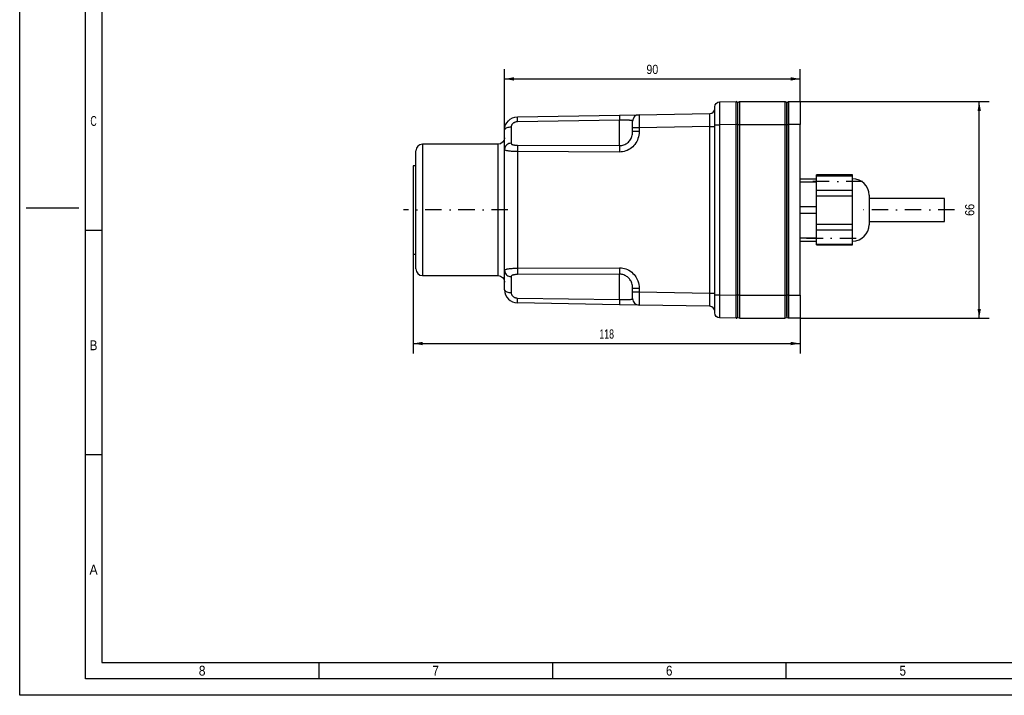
# Paper-space layout 'Layout1' of a CAD drawing. Extents: x 0 to 594, y 0 to 420.
# Tile 1 of 5: x 0 to 300, y 0 to 206. Entities that reach past the tile are written whole.
import ezdxf
from ezdxf.enums import TextEntityAlignment as Align

# ---------------------------------------------------------------- set-up
doc = ezdxf.new("R2010")
doc.units = 0
doc.linetypes.add('DIVIDE', pattern=[10, 5, -2.5, 0, -2.5])
doc.layers.get('0').update_dxf_attribs({"linetype": 'CONTINUOUS'})
doc.layers.add('LAYER0', color=7, linetype='CONTINUOUS')
doc.styles.add('VERO0-OSIFONT', font='osifont-2014-11-14.ttf')
doc.dimstyles.new('VERO_SOFTWARE', dxfattribs={"dimtxt": 2.8, "dimasz": 2.835641, "dimexe": 1.25, "dimexo": 3, "dimgap": 1.5, "dimtad": 1, "dimtxsty": 'VERO0-OSIFONT', "dimblk1": 'ARROWHEADCLOSED', "dimblk2": 'ARROWHEADCLOSED', "dimsah": 1, "dimcen": 0, "dimclrt": 7, "dimaunit": 1, "dimadec": 3, "dimazin": 3, "dimtfac": 0.8, "dimtdec": 3, "dimtmove": 0, "dimatfit": 3, "dimtolj": 1})

# ---------------------------------------------------------------- blocks, each defined once
blk = doc.blocks.new('ARROWHEADCLOSED')
at = {"color": 0}
blk.add_solid([(0, 0), (-1, 0.18), (-1, -0.18)], dxfattribs=at)
blk = doc.blocks.new('*D18')
at = {"layer": 'LAYER0', "color": 56, "linetype": 'CONTINUOUS'}
for p, q in [((147.67, 172.21), (147.67, 190.76)), ((237.67, 180.86), (237.67, 190.76)), ((147.67, 187.76), (237.67, 187.76))]:
    blk.add_line(p, q, dxfattribs=at)
at = {"layer": 'LAYER0', "color": 56, "linetype": 'CONTINUOUS', "extrusion": (0, 0, -1), "xscale": 2.83564090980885, "yscale": 2.83564090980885, "zscale": 2.83564090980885}
blk.add_blockref('ARROWHEADCLOSED', (-147.67, 187.76), dxfattribs=at)
at = {"layer": 'LAYER0', "color": 56, "linetype": 'CONTINUOUS', "xscale": 2.83564090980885, "yscale": 2.83564090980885, "zscale": 2.83564090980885}
blk.add_blockref('ARROWHEADCLOSED', (237.67, 187.76), dxfattribs=at)
at = {"layer": 'LAYER0', "color": 7, "linetype": 'CONTINUOUS', "style": 'VERO0-OSIFONT', "width": 0.979066}
blk.add_text('90', height=2.8, dxfattribs=at).set_placement((190.87, 189.26), (194.47, 189.26), align=Align.FIT)
blk = doc.blocks.new('*D19')
at = {"layer": 'LAYER0', "color": 56, "linetype": 'CONTINUOUS'}
for p, q in [((237.67, 180.86), (295.22, 180.86)), ((292.22, 114.86), (292.22, 180.86)), ((237.67, 114.86), (295.22, 114.86))]:
    blk.add_line(p, q, dxfattribs=at)
at = {"layer": 'LAYER0', "color": 56, "linetype": 'CONTINUOUS', "xscale": 2.83564090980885, "yscale": 2.83564090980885, "zscale": 2.83564090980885, "rotation": 90}
blk.add_blockref('ARROWHEADCLOSED', (292.22, 180.86), dxfattribs=at)
at = {"layer": 'LAYER0', "color": 56, "linetype": 'CONTINUOUS', "extrusion": (0, 0, -1), "xscale": 2.83564090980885, "yscale": 2.83564090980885, "zscale": 2.83564090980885, "rotation": 270}
blk.add_blockref('ARROWHEADCLOSED', (-292.22, 114.86), dxfattribs=at)
at = {"layer": 'LAYER0', "color": 7, "linetype": 'CONTINUOUS', "style": 'VERO0-OSIFONT', "width": 0.975836}
blk.add_text('66', height=2.8, rotation=90, dxfattribs=at).set_placement((290.72, 146.03), (290.72, 149.69), align=Align.FIT)
blk = doc.blocks.new('*D20')
at = {"layer": 'LAYER0', "color": 56, "linetype": 'CONTINUOUS'}
for p, q in [((119.87, 134.41), (119.87, 104.16)), ((237.67, 114.86), (237.67, 104.16)), ((119.87, 107.16), (237.67, 107.16))]:
    blk.add_line(p, q, dxfattribs=at)
at = {"layer": 'LAYER0', "color": 56, "linetype": 'CONTINUOUS', "extrusion": (0, 0, -1), "xscale": 2.83564090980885, "yscale": 2.83564090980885, "zscale": 2.83564090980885}
blk.add_blockref('ARROWHEADCLOSED', (-119.87, 107.16), dxfattribs=at)
at = {"layer": 'LAYER0', "color": 56, "linetype": 'CONTINUOUS', "xscale": 2.83564090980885, "yscale": 2.83564090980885, "zscale": 2.83564090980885}
blk.add_blockref('ARROWHEADCLOSED', (237.67, 107.16), dxfattribs=at)
at = {"layer": 'LAYER0', "color": 7, "linetype": 'CONTINUOUS', "style": 'VERO0-OSIFONT', "width": 0.979201}
blk.add_text('118', height=2.8, dxfattribs=at).set_placement((176.54, 108.66), (181, 108.66), align=Align.FIT)
blk = doc.blocks.new('ENTITY_SET_0')
at = {"layer": 'LAYER0', "color": 252, "linetype": 'CONTINUOUS'}
for p, q in [((0, 0), (0, 420)), ((20, 5), (20, 415)), ((2, 148.5), (18, 148.5)), ((20, 141.67), (25, 141.67)), ((20, 73.33), (25, 73.33)), ((91.12, 10), (91.12, 5)), ((162.25, 10), (162.25, 5)), ((233.37, 10), (233.37, 5)), ((589, 5), (20, 5)), ((594, 0), (0, 0))]:
    blk.add_line(p, q, dxfattribs=at)
at = {"layer": 'LAYER0', "color": 4, "linetype": 'CONTINUOUS'}
for p, q in [((25, 410), (25, 10)), ((25, 10), (584, 10))]:
    blk.add_line(p, q, dxfattribs=at)
at = {"layer": 'LAYER0', "color": 7, "linetype": 'CONTINUOUS', "style": 'VERO0-OSIFONT'}
for s, width, p, p2 in [('C', 0.979347, (21.52, 173.45), (23.48, 173.45)), ('B', 0.977133, (21.34, 105.12), (23.66, 105.12)), ('A', 0.980459, (21.27, 36.79), (23.73, 36.79)), ('8', 0.977037, (54.54, 6), (56.59, 6)), ('7', 0.977877, (125.74, 6), (127.64, 6)), ('6', 0.975837, (196.83, 6), (198.79, 6)), ('5', 0.976716, (267.95, 6), (269.93, 6))]:
    blk.add_text(s, height=3, dxfattribs=dict(at, width=width)).set_placement(p, p2, align=Align.FIT)
blk = doc.blocks.new('VIEW__0')
at = {"layer": 'LAYER0', "color": 4, "linetype": 'CONTINUOUS'}
for p, q in [((213.14, 180.76), (218.16, 180.85)), ((218.67, 173.86), (218.67, 180.36)), ((219.17, 180.86), (233.17, 180.86)), ((233.67, 180.36), (233.67, 173.86)), ((233.67, 173.86), (233.67, 180.36)), ((234.17, 180.86), (237.67, 180.86)), ((237.67, 180.86), (237.67, 173.86)), ((188.63, 176.86), (210.2, 177.23)), ((211.67, 173.76), (211.67, 179.26)), ((151.6, 176.21), (182.63, 176.75)), ((182.63, 176.75), (188.63, 176.86)), ((186.67, 172.86), (186.67, 174.86)), ((147.67, 166.34), (147.67, 172.21)), ((186.67, 171.72), (186.67, 172.86)), ((211.67, 121.95), (211.67, 173.76)), ((218.67, 121.86), (218.67, 173.86)), ((233.67, 173.86), (233.67, 121.86)), ((233.67, 121.86), (233.67, 173.86)), ((237.67, 121.86), (237.67, 173.86)), ((120.67, 129.86), (120.67, 165.86)), ((145.67, 167.86), (122.67, 167.86)), ((147.67, 129.38), (147.67, 166.34)), ((119.87, 161.31), (119.87, 134.41)), ((120.67, 161.31), (119.87, 161.31)), ((237.67, 157.36), (242.67, 157.36)), ((253.67, 158.52), (242.67, 158.52)), ((242.67, 158.25), (242.67, 158.52)), ((242.67, 157.36), (242.67, 158.25)), ((242.67, 156.36), (242.67, 157.36)), ((242.67, 154.81), (242.67, 156.36)), ((253.67, 158.25), (253.67, 158.52)), ((253.67, 156.09), (253.67, 158.25)), ((253.67, 153.92), (253.67, 156.09)), ((242.67, 153.92), (242.67, 154.81)), ((242.67, 152.19), (242.67, 153.92)), ((253.67, 152.19), (253.67, 153.92)), ((242.67, 150.4), (242.67, 152.19)), ((242.67, 148.86), (242.67, 150.4)), ((253.67, 147.86), (253.67, 152.19)), ((258.67, 152.36), (258.67, 143.36)), ((281.67, 151.36), (258.67, 151.36)), ((281.67, 144.36), (281.67, 151.36)), ((242.67, 146.86), (242.67, 148.86)), ((253.67, 143.53), (253.67, 147.86)), ((242.67, 145.31), (242.67, 146.86)), ((242.67, 143.53), (242.67, 145.31)), ((258.67, 144.36), (281.67, 144.36)), ((242.67, 141.8), (242.67, 143.53)), ((242.67, 140.9), (242.67, 141.8)), ((253.67, 141.8), (253.67, 143.53)), ((253.67, 139.63), (253.67, 141.8)), ((237.67, 138.36), (242.67, 138.36)), ((242.67, 139.36), (242.67, 140.9)), ((242.67, 138.36), (242.67, 139.36)), ((242.67, 137.47), (242.67, 138.36)), ((253.67, 137.47), (253.67, 139.63)), ((242.67, 137.2), (242.67, 137.47)), ((242.67, 137.2), (253.67, 137.2)), ((253.67, 137.2), (253.67, 137.47)), ((119.87, 134.41), (120.67, 134.41)), ((147.67, 123.51), (147.67, 129.38)), ((122.67, 127.86), (145.67, 127.86)), ((186.67, 122.86), (186.67, 123.99)), ((186.67, 120.86), (186.67, 122.86)), ((211.67, 116.46), (211.67, 121.95)), ((218.67, 115.36), (218.67, 121.86)), ((233.67, 121.86), (233.67, 115.36)), ((233.67, 115.36), (233.67, 121.86)), ((237.67, 121.86), (237.67, 114.86)), ((182.63, 118.97), (151.6, 119.51)), ((188.63, 118.86), (182.63, 118.97)), ((210.2, 118.49), (188.63, 118.86)), ((218.16, 114.87), (213.14, 114.96)), ((219.17, 114.86), (233.17, 114.86)), ((237.67, 114.86), (234.17, 114.86))]:
    blk.add_line(p, q, dxfattribs=at)
at = {"layer": 'LAYER0', "color": 136, "linetype": 'CONTINUOUS'}
for p, q in [((218.16, 173.85), (218.16, 180.85)), ((219.17, 180.86), (219.17, 173.86)), ((233.17, 173.86), (233.17, 180.86)), ((234.17, 180.86), (234.17, 173.86)), ((182.67, 175.17), (151.63, 174.71)), ((182.67, 167.45), (182.67, 175.17)), ((149.67, 173.05), (149.67, 168.15)), ((188.63, 172.86), (186.67, 172.86)), ((188.63, 171.72), (186.67, 171.72)), ((210.2, 173.23), (188.63, 172.86)), ((188.63, 172.86), (188.63, 171.72)), ((210.2, 173.23), (211.67, 173.23)), ((210.2, 122.48), (210.2, 173.23)), ((211.67, 173.76), (213.14, 173.76)), ((218.16, 173.85), (213.14, 173.76)), ((213.14, 173.76), (213.14, 121.95)), ((218.67, 173.85), (218.16, 173.85)), ((218.16, 121.87), (218.16, 173.85)), ((218.67, 173.86), (219.17, 173.86)), ((219.17, 173.86), (233.17, 173.86)), ((219.17, 173.86), (219.17, 121.86)), ((233.17, 121.86), (233.17, 173.86)), ((233.17, 173.86), (233.67, 173.86)), ((233.67, 173.86), (234.17, 173.86)), ((234.17, 173.86), (234.17, 121.86)), ((237.67, 173.86), (234.17, 173.86)), ((122.67, 167.86), (122.67, 127.86)), ((145.67, 127.86), (145.67, 167.86)), ((182.63, 165.49), (151.6, 165.62)), ((151.6, 165.62), (151.6, 130.1)), ((151.63, 167.56), (182.67, 167.45)), ((237.67, 156.36), (242.67, 156.36)), ((242.67, 158.25), (253.67, 158.25)), ((242.67, 153.92), (253.67, 153.92)), ((242.67, 152.19), (253.67, 152.19)), ((237.67, 148.86), (242.67, 148.86)), ((237.67, 146.86), (242.67, 146.86)), ((242.67, 143.53), (253.67, 143.53)), ((242.67, 141.8), (253.67, 141.8)), ((237.67, 139.36), (242.67, 139.36)), ((242.67, 137.47), (253.67, 137.47)), ((151.6, 130.1), (182.63, 130.23)), ((149.67, 127.57), (149.67, 122.67)), ((182.67, 128.27), (151.63, 128.16)), ((182.67, 120.55), (182.67, 128.27)), ((186.67, 123.99), (188.63, 123.99)), ((188.63, 123.99), (188.63, 122.86)), ((151.63, 121), (182.67, 120.55)), ((186.67, 122.86), (188.63, 122.86)), ((188.63, 122.86), (210.2, 122.48)), ((210.2, 122.48), (211.67, 122.48)), ((211.67, 121.95), (213.14, 121.95)), ((213.14, 121.95), (218.16, 121.87)), ((218.67, 121.87), (218.16, 121.87)), ((218.16, 114.87), (218.16, 121.87)), ((219.17, 121.86), (218.67, 121.86)), ((219.17, 121.86), (219.17, 114.86)), ((219.17, 121.86), (233.17, 121.86)), ((233.17, 114.86), (233.17, 121.86)), ((233.17, 121.86), (233.67, 121.86)), ((234.17, 121.86), (233.67, 121.86)), ((234.17, 121.86), (237.67, 121.86)), ((234.17, 121.86), (234.17, 114.86))]:
    blk.add_line(p, q, dxfattribs=at)
at = {"layer": 'LAYER0', "color": 100, "linetype": 'DIVIDE'}
for p, q in [((256.67, 156.52), (239.67, 156.52)), ((148.67, 147.86), (116.87, 147.86)), ((284.67, 147.86), (255.67, 147.86)), ((239.67, 139.2), (256.67, 139.2))]:
    blk.add_line(p, q, dxfattribs=at)
at = {"layer": 'LAYER0', "color": 136, "linetype": 'CONTINUOUS', "flags": 128}
for points in [[(213.14, 180.76), (213.14, 180.73), (213.14, 180.63), (213.14, 180.46), (213.14, 180.23), (213.13, 179.94), (213.13, 179.58), (213.13, 179.17), (213.13, 178.71), (213.13, 178.2), (213.13, 177.65), (213.13, 177.06), (213.14, 176.44), (213.14, 175.8), (213.14, 175.13), (213.14, 174.45), (213.14, 173.76)], [(210.2, 173.23), (210.2, 173.63), (210.2, 174.01), (210.2, 174.4), (210.2, 174.76), (210.21, 175.12), (210.21, 175.46), (210.21, 175.77), (210.21, 176.06), (210.21, 176.33), (210.21, 176.56), (210.21, 176.76), (210.2, 176.93), (210.2, 177.06), (210.2, 177.16), (210.2, 177.21), (210.2, 177.23)], [(151.63, 174.71), (151.47, 174.71), (151.31, 174.69), (151.15, 174.66), (150.99, 174.62), (150.84, 174.56), (150.69, 174.5), (150.54, 174.42), (150.4, 174.34), (150.27, 174.24), (150.15, 174.13), (150.06, 174.04), (149.98, 173.94), (149.91, 173.84), (149.84, 173.73), (149.79, 173.62), (149.75, 173.51), (149.71, 173.39), (149.69, 173.28), (149.67, 173.16), (149.67, 173.05)], [(151.63, 174.71), (151.63, 175.04), (151.62, 175.35), (151.62, 175.61), (151.61, 175.84), (151.61, 176.02), (151.6, 176.14), (151.6, 176.2), (151.6, 176.21)], [(182.63, 176.75), (182.64, 176.72), (182.64, 176.63), (182.64, 176.48), (182.65, 176.28), (182.65, 176.04), (182.66, 175.75), (182.66, 175.44), (182.67, 175.17)], [(186.67, 174.86), (186.66, 174.92), (186.61, 174.97), (186.56, 175), (186.5, 175.03), (186.42, 175.06), (186.33, 175.08), (186.23, 175.1), (186.11, 175.11), (185.98, 175.13), (185.83, 175.14), (185.67, 175.15), (185.44, 175.16), (185.19, 175.17), (185, 175.18), (184.81, 175.18), (184.61, 175.18), (184.32, 175.18), (184.01, 175.18), (183.79, 175.18), (183.58, 175.18), (183.35, 175.18), (183.18, 175.18), (183.01, 175.17), (182.84, 175.17), (182.67, 175.17)], [(188.63, 176.86), (188.63, 176.84), (188.63, 176.78), (188.63, 176.68), (188.62, 176.55), (188.62, 176.38), (188.62, 176.18), (188.62, 175.95), (188.62, 175.69), (188.62, 175.39), (188.62, 175.08), (188.62, 174.74), (188.62, 174.39), (188.63, 174.02), (188.63, 173.64), (188.63, 173.25), (188.63, 172.86)], [(149.67, 173.05), (149.32, 173.04), (148.99, 173), (148.67, 172.94), (148.38, 172.85), (148.14, 172.75), (147.94, 172.63), (147.79, 172.5), (147.7, 172.36), (147.67, 172.21)], [(188.63, 171.72), (188.61, 171.18), (188.55, 170.63), (188.44, 170.09), (188.3, 169.61), (188.11, 169.13), (187.9, 168.68), (187.64, 168.24), (187.36, 167.83), (187.04, 167.45), (186.69, 167.09), (186.31, 166.77), (185.91, 166.48), (185.49, 166.22), (185.04, 166), (184.58, 165.82), (184.11, 165.68), (183.62, 165.57), (183.13, 165.51), (182.63, 165.49)], [(182.67, 167.45), (183, 167.46), (183.33, 167.5), (183.65, 167.57), (183.97, 167.67), (184.28, 167.79), (184.57, 167.94), (184.86, 168.11), (185.12, 168.31), (185.37, 168.53), (185.61, 168.77), (185.82, 169.03), (186.01, 169.31), (186.18, 169.61), (186.32, 169.92), (186.44, 170.24), (186.54, 170.58), (186.61, 170.96), (186.66, 171.34), (186.67, 171.72)], [(149.67, 168.15), (149.32, 168.12), (148.99, 168.04), (148.67, 167.91), (148.38, 167.73), (148.14, 167.5), (147.94, 167.24), (147.79, 166.96), (147.7, 166.65), (147.67, 166.34)], [(149.67, 168.15), (149.67, 168.1), (149.69, 168.06), (149.71, 168.01), (149.74, 167.97), (149.77, 167.93), (149.82, 167.89), (149.87, 167.85), (149.93, 167.82), (150, 167.78), (150.09, 167.75), (150.2, 167.71), (150.31, 167.68), (150.43, 167.66), (150.56, 167.63), (150.7, 167.61), (150.85, 167.6), (150.99, 167.58), (151.15, 167.57), (151.31, 167.56), (151.47, 167.56), (151.63, 167.56)], [(151.6, 165.62), (151.28, 165.62), (150.96, 165.63), (150.64, 165.64), (150.32, 165.65), (150.02, 165.67), (149.73, 165.69), (149.45, 165.71), (149.19, 165.74), (148.95, 165.77), (148.72, 165.81), (148.51, 165.85), (148.32, 165.89), (148.16, 165.94), (148.02, 165.99), (147.9, 166.05), (147.8, 166.11), (147.75, 166.17), (147.7, 166.22), (147.68, 166.28), (147.67, 166.34)], [(151.63, 167.56), (151.63, 167.44), (151.62, 167.27), (151.62, 167.04), (151.61, 166.78), (151.61, 166.48), (151.6, 166.15), (151.6, 165.81), (151.6, 165.62)], [(182.67, 167.45), (182.66, 167.35), (182.66, 167.19), (182.65, 166.98), (182.65, 166.73), (182.64, 166.43), (182.64, 166.11), (182.64, 165.77), (182.63, 165.49)], [(147.67, 129.38), (147.68, 129.46), (147.73, 129.53), (147.78, 129.58), (147.84, 129.63), (147.91, 129.67), (148, 129.71), (148.1, 129.75), (148.21, 129.79), (148.34, 129.83), (148.48, 129.86), (148.64, 129.89), (148.87, 129.93), (149.12, 129.97), (149.31, 129.99), (149.5, 130.01), (149.7, 130.03), (150, 130.05), (150.3, 130.07), (150.62, 130.08), (150.95, 130.09), (151.27, 130.1), (151.6, 130.1)], [(147.67, 129.38), (147.7, 129.07), (147.79, 128.76), (147.94, 128.48), (148.14, 128.22), (148.38, 127.99), (148.67, 127.81), (148.99, 127.68), (149.32, 127.59), (149.67, 127.57)], [(151.6, 130.1), (151.6, 129.75), (151.61, 129.41), (151.61, 129.1), (151.61, 128.81), (151.62, 128.57), (151.63, 128.37), (151.63, 128.22), (151.63, 128.16)], [(182.63, 130.23), (182.98, 130.22), (183.32, 130.19), (183.66, 130.14), (184.15, 130.03), (184.63, 129.88), (185.1, 129.69), (185.54, 129.47), (185.98, 129.19), (186.4, 128.88), (186.78, 128.53), (187.14, 128.16), (187.41, 127.81), (187.67, 127.44), (187.89, 127.05), (188.09, 126.64), (188.25, 126.23), (188.42, 125.69), (188.54, 125.13), (188.61, 124.56), (188.63, 123.99)], [(182.63, 130.23), (182.64, 129.88), (182.64, 129.54), (182.64, 129.23), (182.65, 128.94), (182.65, 128.69), (182.66, 128.49), (182.66, 128.35), (182.67, 128.27)], [(151.63, 128.16), (151.47, 128.16), (151.31, 128.16), (151.15, 128.15), (150.99, 128.14), (150.84, 128.12), (150.69, 128.1), (150.54, 128.08), (150.4, 128.06), (150.27, 128.03), (150.15, 127.99), (150.06, 127.96), (149.98, 127.93), (149.91, 127.89), (149.84, 127.85), (149.79, 127.81), (149.75, 127.76), (149.71, 127.72), (149.69, 127.67), (149.67, 127.62), (149.67, 127.57)], [(186.67, 123.99), (186.65, 124.39), (186.61, 124.79), (186.53, 125.18), (186.42, 125.56), (186.31, 125.84), (186.18, 126.12), (186.03, 126.38), (185.86, 126.64), (185.67, 126.87), (185.49, 127.08), (185.28, 127.27), (185.07, 127.45), (184.84, 127.61), (184.61, 127.76), (184.31, 127.91), (184, 128.04), (183.68, 128.14), (183.35, 128.21), (183.13, 128.24), (182.9, 128.26), (182.67, 128.27)], [(147.67, 123.51), (147.7, 123.36), (147.79, 123.22), (147.94, 123.09), (148.14, 122.97), (148.38, 122.87), (148.67, 122.78), (148.99, 122.72), (149.32, 122.68), (149.67, 122.67)], [(149.67, 122.67), (149.67, 122.56), (149.69, 122.46), (149.71, 122.35), (149.74, 122.24), (149.77, 122.14), (149.82, 122.04), (149.87, 121.94), (149.93, 121.85), (150, 121.76), (150.09, 121.65), (150.2, 121.54), (150.31, 121.45), (150.43, 121.36), (150.56, 121.28), (150.7, 121.21), (150.85, 121.15), (150.99, 121.1), (151.15, 121.06), (151.31, 121.03), (151.47, 121.01), (151.63, 121)], [(151.6, 119.51), (151.6, 119.54), (151.61, 119.63), (151.61, 119.78), (151.61, 119.98), (151.62, 120.22), (151.63, 120.51), (151.63, 120.82), (151.63, 121)], [(182.67, 120.55), (182.66, 120.22), (182.66, 119.91), (182.65, 119.63), (182.65, 119.39), (182.64, 119.2), (182.64, 119.06), (182.64, 118.99), (182.63, 118.97)], [(182.67, 120.55), (183, 120.55), (183.32, 120.54), (183.65, 120.54), (183.97, 120.54), (184.27, 120.54), (184.56, 120.54), (184.85, 120.54), (185.12, 120.55), (185.37, 120.55), (185.6, 120.56), (185.82, 120.58), (186.01, 120.59), (186.18, 120.62), (186.32, 120.64), (186.44, 120.67), (186.54, 120.7), (186.6, 120.74), (186.64, 120.77), (186.66, 120.81), (186.67, 120.86)], [(188.63, 122.86), (188.63, 122.47), (188.63, 122.08), (188.63, 121.7), (188.62, 121.33), (188.62, 120.98), (188.62, 120.64), (188.62, 120.32), (188.62, 120.03), (188.62, 119.77), (188.62, 119.54), (188.62, 119.33), (188.62, 119.17), (188.63, 119.03), (188.63, 118.94), (188.63, 118.88), (188.63, 118.86)], [(210.2, 118.49), (210.2, 118.5), (210.2, 118.56), (210.2, 118.66), (210.2, 118.79), (210.21, 118.96), (210.21, 119.16), (210.21, 119.39), (210.21, 119.66), (210.21, 119.95), (210.21, 120.26), (210.21, 120.6), (210.2, 120.95), (210.2, 121.32), (210.2, 121.7), (210.2, 122.09), (210.2, 122.48)], [(213.14, 121.95), (213.14, 121.27), (213.14, 120.59), (213.14, 119.92), (213.14, 119.28), (213.13, 118.66), (213.13, 118.07), (213.13, 117.51), (213.13, 117.01), (213.13, 116.54), (213.13, 116.14), (213.13, 115.78), (213.14, 115.49), (213.14, 115.26), (213.14, 115.09), (213.14, 114.99), (213.14, 114.96)]]:
    blk.add_lwpolyline(points, dxfattribs=at)
at = {"layer": 'LAYER0', "color": 4, "linetype": 'CONTINUOUS', "extrusion": (0, 0, -1)}
for centre, radius, start, end in [((-213.17, 179.26), 1.5, 0, 89), ((-219.17, 180.36), 0.5, 0, 90), ((-233.17, 180.36), 0.5, 90, 180), ((-234.17, 180.36), 0.5, 0, 90), ((-151.67, 172.21), 4, 0.0005, 88.9994), ((-145.67, 169.86), 2, 180, 270), ((-145.67, 125.86), 2, 90, 180), ((-213.17, 116.46), 1.5, 271, 0), ((-219.17, 115.36), 0.5, 270, 0), ((-233.17, 115.36), 0.5, 180, 270), ((-234.17, 115.36), 0.5, 270, 0)]:
    blk.add_arc(centre, radius, start, end, dxfattribs=at)
at = {"layer": 'LAYER0', "color": 4, "linetype": 'CONTINUOUS'}
for centre, radius, start, end in [((218.17, 180.35), 0.5, 0, 91), ((210.17, 178.73), 1.5, 271, 0), ((188.67, 174.86), 2, 91, 180), ((122.67, 165.86), 2, 90, 180), ((253.67, 152.36), 5, 0, 90), ((253.67, 143.36), 5, 270, 0), ((122.67, 129.86), 2, 180, 270), ((151.67, 123.51), 4, 180.0027, 268.9984), ((188.67, 120.86), 2, 180, 269), ((210.17, 116.99), 1.5, 0, 89), ((218.17, 115.37), 0.5, 269, 0)]:
    blk.add_arc(centre, radius, start, end, dxfattribs=at)

psp = doc.layouts.get("Layout1")

# ---------------------------------------------------------------- block references
at = {"layer": 'LAYER0', "color": 4, "linetype": 'CONTINUOUS'}
for name in ['ENTITY_SET_0', 'VIEW__0']:
    psp.add_blockref(name, (0, 0), dxfattribs=at)

# ---------------------------------------------------------------- dimensions: what is measured, and where the dimension line sits
at = {"layer": 'LAYER0', "color": 56, "linetype": 'CONTINUOUS'}
for base, p1, p2, override, picture, middle in [((192.714, 187.762), (147.67, 172.211), (237.67, 180.859), {"dimasz": 2.835641, "dimdsep": 46, "dimtxsty": 'VERO0-OSIFONT'}, '*D18', (195.974, 189.262)), ((186.232, 107.164), (119.87, 134.409), (237.67, 114.859), {"dimasz": 2.835641, "dimdec": 0, "dimdsep": 46, "dimtxsty": 'VERO0-OSIFONT'}, '*D20', (182.498, 108.664))]:
    dim = psp.add_linear_dim(base=base, p1=p1, p2=p2, dimstyle='VERO_SOFTWARE', override=override, dxfattribs=at)
    dim.commit()
    dim.dimension.update_dxf_attribs({"geometry": picture, "text_midpoint": middle})
dim = psp.add_linear_dim(base=(292.223, 126.088), p1=(237.67, 180.859), p2=(237.67, 114.859), angle=90, dimstyle='VERO_SOFTWARE', override={"dimasz": 2.835641, "dimdsep": 46, "dimtxsty": 'VERO0-OSIFONT'}, dxfattribs=at)
dim.commit()
dim.dimension.update_dxf_attribs({"geometry": '*D19', "text_midpoint": (290.723, 151.193)})

doc.saveas('drawing.dxf')
